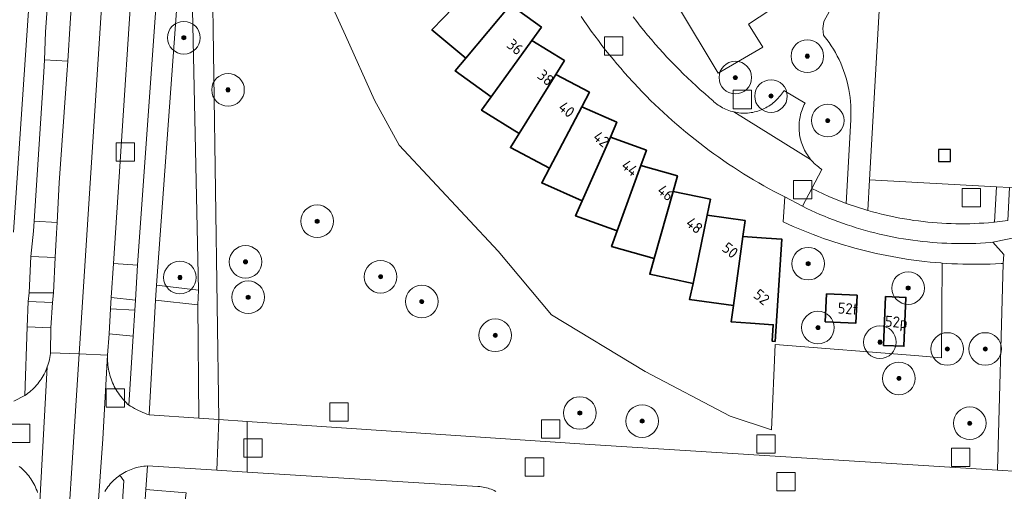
# Model space of a CAD drawing. Extents: x 154222 to 160093, y 456746 to 462495.
# Tile 93 of 254: x 158073 to 158193, y 460798 to 460856. Entities that reach past the tile are written whole.
import ezdxf
from ezdxf.enums import TextEntityAlignment as Align

# ---------------------------------------------------------------- set-up
doc = ezdxf.new("R2010")
doc.units = 0
doc.header["$LTSCALE"] = 0.75
doc.layers.get('0').update_dxf_attribs({"linetype": 'CONTINUOUS'})
for name, color, linetype, lineweight in [('B-XX-GR-BOOM-S', 252, 'CONTINUOUS', 25), ('B-XX-IE-MEUBILAIR_WEGMEUBILAIR-S', 252, 'CONTINUOUS', 25), ('B-XX-OG-BEBOUWING-GV', 6, 'CONTINUOUS', 35), ('B-XX-OG-BEBOUWING-T18', 1, 'CONTINUOUS', 18), ('B-XX-OG-TERREIN_CULTUURSCHEIDING-GV', 252, 'CONTINUOUS', 18), ('B-XX-OG-TERREIN_ERF-GV', 252, 'CONTINUOUS', 18), ('B-XX-RI-GWA_RIOOLPUT-S', 252, 'CONTINUOUS', 25), ('B-XX-VH-VERHARDING_ASFALT-GV', 252, 'CONTINUOUS', 18), ('B-XX-VH-VERHARDING_BETONSTRAATSTEEN-GV', 252, 'CONTINUOUS', 18), ('B-XX-VH-VERHARDING_STRAATBAKSTEEN-GV', 252, 'CONTINUOUS', 18), ('B-XX-VH-VERHARDING_TEGEL-GV', 252, 'CONTINUOUS', 18)]:
    doc.layers.add(name, color=color, linetype=linetype, lineweight=lineweight)
doc.styles.add('NLCS-ISO-M-T18', font='NLCS-ISO.ttf', dxfattribs={"height": 1.8})

# ---------------------------------------------------------------- blocks, each defined once
blk = doc.blocks.new('SRI-PUT_INSPECTIEPUT_RIOOLPUT-SO')
at = {"color": 0, "linetype": 'ByBlock', "lineweight": 18}
blk.add_lwpolyline([(-1.125, -1.125), (1.125, -1.125), (1.125, 1.125), (-1.125, 1.125)], close=True, dxfattribs=at)
blk = doc.blocks.new('SIE-WEG_SPEELTOESTEL-SO')
at = {"flags": 128}
blk.add_lwpolyline([(-0.75, -0.75), (0.75, -0.75), (0.75, 0.75), (-0.75, 0.75)], close=True, dxfattribs=at)
blk = doc.blocks.new('SGR-BOOM_01-SO')
at = {"linetype": 'ByBlock', "lineweight": 18}
h = blk.add_hatch(color=0, dxfattribs=at)
h.dxf.hatch_style = 1
edge = h.paths.add_edge_path()
edge.add_arc((0, 0), 0.25, 0, 360)
at = {"color": 0, "linetype": 'ByBlock', "lineweight": 18}
for radius in [2, 0.25]:
    blk.add_circle((0, 0), radius, dxfattribs=at)

msp = doc.modelspace()

# ---------------------------------------------------------------- linework, layer by layer
at = {"layer": 'B-XX-OG-BEBOUWING-GV'}
for points in [[(158134.132, 460859.232), (158130.532, 460862.235), (158124.621, 460856.081), (158123.219, 460854.621), (158127.384, 460851.146), (158132.851, 460857.697)], [(158136.651, 460854.952), (158132.851, 460857.697), (158127.384, 460851.146), (158126.086, 460849.591), (158130.486, 460846.414), (158135.481, 460853.331)], [(158139.464, 460850.858), (158135.481, 460853.331), (158130.486, 460846.414), (158129.3, 460844.772), (158133.908, 460841.91), (158138.41, 460849.16)], [(158142.556, 460846.971), (158138.41, 460849.16), (158133.908, 460841.91), (158132.841, 460840.191), (158137.639, 460837.658), (158141.623, 460845.203)], [(158145.912, 460843.309), (158141.623, 460845.203), (158137.639, 460837.658), (158136.694, 460835.867), (158141.659, 460833.675), (158145.105, 460841.48)], [(158149.516, 460839.891), (158145.105, 460841.48), (158141.659, 460833.675), (158140.841, 460831.822), (158145.945, 460829.983), (158148.836, 460838.01), (158148.839, 460838.01)], [(158153.351, 460836.733), (158148.839, 460838.01), (158148.836, 460838.01), (158145.945, 460829.983), (158145.259, 460828.078), (158150.481, 460826.6), (158152.806, 460834.809)], [(158157.396, 460833.85), (158152.806, 460834.809), (158150.481, 460826.6), (158149.93, 460824.652), (158155.242, 460823.542), (158156.987, 460831.893)], [(158161.632, 460831.257), (158156.987, 460831.893), (158155.242, 460823.542), (158154.828, 460821.56), (158160.203, 460820.823), (158161.359, 460829.276), (158161.362, 460829.276)], [(158164.206, 460829.088), (158161.362, 460829.276), (158161.359, 460829.276), (158160.203, 460820.823), (158159.928, 460818.818), (158162.271, 460818.66), (158165.084, 460818.475), (158164.95, 460816.454), (158165.309, 460816.431), (158166.14, 460828.96)], [(158175.364, 460822.082), (158171.614, 460822.245), (158171.467, 460818.839), (158175.217, 460818.677)], [(158178.861, 460821.931), (158178.602, 460815.937), (158181.098, 460815.829), (158181.358, 460821.823)]]:
    msp.add_lwpolyline(points, close=True, dxfattribs=at)
at = {"layer": 'B-XX-OG-TERREIN_CULTUURSCHEIDING-GV'}
for points in [[(158081.821, 460900.344), (158078.924, 460900.478), (158078.7, 460897.36), (158077.53, 460878.71), (158075.848, 460854.352), (158075.687, 460850.942), (158078.559, 460850.777), (158078.859, 460855.452), (158079.898, 460871.211), (158080.39, 460878.52), (158081.6, 460897.12)], [(158090.89, 460878.362), (158087.629, 460878.778), (158087.584, 460878.297), (158087.366, 460875.112), (158087.303, 460874.154), (158084.17, 460825.96), (158087.1, 460825.78), (158090.78, 460877.326)], [(158093.889, 460855.198), (158093.405, 460877.62), (158091.778, 460855.284), (158089.45, 460823.34), (158094.59, 460822.72)], [(158192.448, 460835.374), (158176.902, 460836.237), (158176.693, 460832.479), (158177.247, 460832.323), (158177.803, 460832.175), (158178.361, 460832.034), (158178.921, 460831.901), (158179.483, 460831.776), (158180.046, 460831.659), (158180.611, 460831.549), (158181.177, 460831.448), (158181.745, 460831.354), (158182.314, 460831.269), (158182.884, 460831.191), (158183.456, 460831.121), (158184.028, 460831.059), (158184.601, 460831.005), (158185.174, 460830.959), (158185.749, 460830.921), (158186.323, 460830.891), (158186.898, 460830.869), (158187.473, 460830.855), (158188.049, 460830.849), (158188.624, 460830.851), (158189.2, 460830.861), (158189.775, 460830.879), (158190.35, 460830.905), (158190.924, 460830.939), (158191.498, 460830.981), (158192.072, 460831.03), (158192.223, 460831.045)], [(158077.244, 460831.023), (158074.421, 460831.189), (158074.34, 460829.955), (158074.03, 460826.85), (158077.03, 460826.71), (158077.17, 460829.711)], [(158076.81, 460822.37), (158073.82, 460822.39), (158073.72, 460821.34), (158076.67, 460821.18)], [(158086.86, 460821.49), (158083.9, 460821.8), (158083.79, 460820.41), (158086.77, 460820.24)], [(158094.5, 460820.92), (158089.33, 460821.49), (158088.523, 460807.412), (158094.631, 460807.004)], [(158076.5, 460818.11), (158073.56, 460818.21), (158073.283, 460809.801), (158073.48, 460809.936), (158073.672, 460810.078), (158073.86, 460810.225), (158074.043, 460810.38), (158074.22, 460810.54), (158074.392, 460810.706), (158074.558, 460810.877), (158074.718, 460811.054), (158074.873, 460811.237), (158075.021, 460811.424), (158075.162, 460811.617), (158075.298, 460811.813), (158075.426, 460812.015), (158075.548, 460812.22), (158075.663, 460812.43), (158075.771, 460812.643), (158075.871, 460812.86), (158075.964, 460813.08), (158076.05, 460813.303), (158076.128, 460813.528), (158076.199, 460813.757), (158076.262, 460813.987), (158076.317, 460814.22), (158076.365, 460814.454), (158076.404, 460814.689), (158076.436, 460814.926), (158076.448, 460815.036)], [(158086.56, 460817.08), (158083.62, 460817.34), (158083.45, 460814.75), (158083.442, 460814.503), (158083.442, 460814.255), (158083.45, 460814.007), (158083.466, 460813.76), (158083.489, 460813.514), (158083.521, 460813.268), (158083.561, 460813.024), (158083.608, 460812.78), (158083.664, 460812.539), (158083.727, 460812.3), (158083.798, 460812.062), (158083.876, 460811.828), (158083.962, 460811.595), (158084.056, 460811.366), (158084.157, 460811.14), (158084.265, 460810.917), (158084.38, 460810.698), (158084.502, 460810.482), (158084.631, 460810.271), (158084.767, 460810.064), (158084.91, 460809.861), (158085.059, 460809.664), (158085.214, 460809.471), (158085.376, 460809.283), (158085.543, 460809.1), (158085.716, 460808.924), (158085.895, 460808.752), (158086.03, 460808.63)], [(158093.093, 460797.873), (158088.122, 460798.257), (158084.847, 460750), (158084.533, 460745.285), (158079.519, 460670.111), (158079.18, 460665.03), (158085.92, 460664.4), (158085.975, 460670.115), (158086.151, 460688.551), (158087.334, 460712.245), (158086.816, 460750)]]:
    msp.add_lwpolyline(points, close=True, dxfattribs=at)
for points in [[(158096.06, 460877.189), (158097.08, 460806.84), (158100.576, 460806.607), (158142.6, 460803.8), (158192.591, 460800.625), (158193.273, 460825.985), (158193.02, 460825.97), (158192.35, 460825.937), (158191.68, 460825.911), (158191.01, 460825.894), (158190.339, 460825.885), (158189.668, 460825.883), (158188.998, 460825.89), (158188.327, 460825.905), (158187.657, 460825.927), (158186.987, 460825.958), (158186.317, 460825.996), (158185.782, 460826.034), (158185.722, 460814.415), (158182.938, 460814.67), (158165.312, 460816.036), (158164.865, 460805.595), (158159.787, 460807.251), (158149.355, 460812.736), (158137.887, 460819.703), (158131.334, 460827.491), (158119.192, 460840.48), (158116.195, 460845.996), (158112.616, 460853.911), (158108.921, 460862.017)], [(158147.893, 460856.216), (158148.33, 460855.648), (158148.773, 460855.085), (158149.222, 460854.527), (158149.677, 460853.974), (158150.139, 460853.427), (158150.607, 460852.884), (158151.081, 460852.347), (158151.56, 460851.815), (158152.046, 460851.288), (158152.538, 460850.767), (158153.035, 460850.252), (158153.538, 460849.742), (158154.047, 460849.237), (158154.561, 460848.739), (158155.081, 460848.246), (158155.606, 460847.759), (158156.137, 460847.278), (158156.673, 460846.802), (158157.214, 460846.333), (158157.5, 460846.09), (158157.652, 460845.942), (158157.81, 460845.799), (158157.973, 460845.663), (158158.141, 460845.532), (158158.314, 460845.409), (158158.491, 460845.291), (158158.673, 460845.181), (158158.858, 460845.077), (158159.048, 460844.981), (158159.241, 460844.892), (158159.437, 460844.81), (158159.636, 460844.735), (158159.838, 460844.668), (158160.042, 460844.609), (158160.248, 460844.557), (158160.456, 460844.513), (158160.666, 460844.477), (158160.876, 460844.449), (158161.088, 460844.429), (158161.3, 460844.417), (158161.512, 460844.413), (158161.725, 460844.416), (158161.937, 460844.428), (158162.149, 460844.448), (158162.36, 460844.476), (158162.569, 460844.511), (158162.777, 460844.555), (158162.984, 460844.606), (158163.188, 460844.665), (158163.39, 460844.732), (158163.589, 460844.806), (158163.785, 460844.888), (158163.978, 460844.977), (158164.168, 460845.073), (158164.354, 460845.176), (158164.535, 460845.286), (158164.713, 460845.403), (158164.886, 460845.527), (158165.054, 460845.657), (158165.217, 460845.793), (158165.375, 460845.935), (158165.528, 460846.083), (158165.675, 460846.237), (158165.816, 460846.396), (158165.951, 460846.561), (158166.079, 460846.73), (158166.201, 460846.904), (158166.317, 460847.082), (158166.37, 460847.17), (158168.98, 460845.65), (158168.878, 460845.452), (158168.783, 460845.25), (158168.696, 460845.045), (158168.615, 460844.837), (158168.543, 460844.626), (158168.478, 460844.413), (158168.42, 460844.197), (158168.371, 460843.98), (158168.329, 460843.761), (158168.295, 460843.54), (158168.269, 460843.319), (158168.251, 460843.097), (158168.242, 460842.874), (158168.24, 460842.651), (158168.245, 460842.428), (158168.26, 460842.205), (158168.282, 460841.983), (158168.312, 460841.762), (158168.349, 460841.543), (158168.395, 460841.324), (158168.448, 460841.108), (158168.51, 460840.894), (158168.579, 460840.681), (158168.655, 460840.472), (158168.739, 460840.265), (158168.83, 460840.062), (158168.929, 460839.862), (158169.034, 460839.665), (158169.147, 460839.473), (158169.266, 460839.285), (158169.392, 460839.101), (158169.525, 460838.921), (158169.664, 460838.747), (158169.809, 460838.578), (158169.96, 460838.414), (158170.117, 460838.255), (158170.28, 460838.102), (158170.447, 460837.956), (158170.62, 460837.815), (158170.798, 460837.681), (158170.981, 460837.553), (158171.03, 460837.52), (158169.794, 460835.167), (158171.882, 460834.179), (158174.036, 460833.343), (158174.605, 460843.577), (158174.599, 460843.915), (158174.612, 460844.4), (158174.609, 460844.885), (158174.591, 460845.369), (158174.556, 460845.853), (158174.505, 460846.335), (158174.439, 460846.816), (158174.357, 460847.294), (158174.145, 460848.241), (158174.016, 460848.709), (158173.872, 460849.172), (158173.713, 460849.631), (158173.539, 460850.084), (158173.35, 460850.532), (158173.146, 460850.973), (158172.928, 460851.407), (158172.696, 460851.833), (158172.45, 460852.252), (158172.191, 460852.663), (158171.918, 460853.065), (158171.632, 460853.458), (158171.333, 460853.841), (158171.235, 460853.962), (158171.155, 460854.781), (158171.285, 460855.639), (158174.472, 460861.503)], [(158168.455, 460859.578), (158162.048, 460855.318), (158163.814, 460852.504), (158158.337, 460849.297), (158153.348, 460857.608)], [(158074.865, 460797.889), (158074.788, 460798.111), (158074.702, 460798.329), (158074.61, 460798.544), (158074.51, 460798.756), (158074.403, 460798.965), (158074.289, 460799.17), (158074.168, 460799.371), (158074.04, 460799.567), (158073.905, 460799.759), (158073.764, 460799.947), (158073.617, 460800.129), (158073.464, 460800.306), (158073.304, 460800.478), (158073.139, 460800.645), (158072.968, 460800.806), (158072.792, 460800.96), (158072.611, 460801.109)], [(158082.226, 460750), (158085.43, 460799.32), (158084.951, 460800.015), (158084.766, 460799.881), (158084.587, 460799.742), (158084.412, 460799.596), (158084.243, 460799.444), (158084.078, 460799.286), (158083.92, 460799.122), (158083.768, 460798.953), (158083.621, 460798.778), (158083.481, 460798.599), (158083.347, 460798.415), (158083.22, 460798.226), (158083.099, 460798.033)]]:
    msp.add_lwpolyline(points, dxfattribs=at)
at = {"layer": 'B-XX-OG-TERREIN_ERF-GV'}
for points in [[(158108.921, 460862.017), (158112.616, 460853.911), (158116.195, 460845.996), (158119.192, 460840.48), (158131.334, 460827.491), (158137.887, 460819.703), (158149.355, 460812.736), (158159.787, 460807.251), (158164.865, 460805.595), (158165.312, 460816.036), (158182.938, 460814.67), (158185.722, 460814.415), (158185.782, 460826.034), (158185.648, 460826.043), (158184.98, 460826.097), (158184.312, 460826.16), (158183.645, 460826.23), (158182.979, 460826.309), (158182.314, 460826.395), (158181.65, 460826.49), (158180.987, 460826.592), (158180.326, 460826.702), (158179.666, 460826.82), (158179.007, 460826.946), (158178.35, 460827.079), (158177.694, 460827.221), (158177.04, 460827.37), (158176.388, 460827.527), (158175.738, 460827.692), (158175.09, 460827.865), (158174.444, 460828.045), (158173.801, 460828.233), (158173.159, 460828.429), (158172.52, 460828.632), (158171.883, 460828.843), (158171.249, 460829.062), (158170.618, 460829.288), (158169.989, 460829.521), (158169.363, 460829.763), (158168.741, 460830.011), (158168.121, 460830.267), (158167.504, 460830.53), (158166.89, 460830.801), (158166.28, 460831.079), (158166.483, 460834.138), (158165.854, 460834.462), (158165.211, 460834.802), (158164.572, 460835.149), (158163.937, 460835.503), (158163.306, 460835.864), (158162.678, 460836.232), (158162.055, 460836.607), (158161.436, 460836.989), (158160.821, 460837.377), (158160.211, 460837.773), (158159.604, 460838.175), (158159.003, 460838.583), (158158.406, 460838.998), (158157.813, 460839.42), (158157.225, 460839.848), (158156.642, 460840.283), (158156.064, 460840.724), (158155.49, 460841.171), (158154.922, 460841.625), (158154.358, 460842.085), (158153.8, 460842.551), (158153.247, 460843.023), (158152.699, 460843.501), (158152.156, 460843.986), (158151.619, 460844.476), (158151.087, 460844.972), (158150.56, 460845.474), (158150.04, 460845.981), (158149.524, 460846.495), (158149.015, 460847.013), (158148.511, 460847.538), (158148.013, 460848.068), (158147.818, 460848.278), (158147.329, 460848.816), (158146.845, 460849.359), (158146.367, 460849.907), (158145.896, 460850.46), (158145.43, 460851.019), (158144.971, 460851.582), (158144.517, 460852.151), (158144.071, 460852.725), (158143.63, 460853.303), (158143.196, 460853.887), (158142.768, 460854.475), (158142.347, 460855.067), (158141.932, 460855.665), (158141.524, 460856.266)], [(158153.348, 460857.608), (158158.337, 460849.297), (158163.814, 460852.504), (158162.048, 460855.318), (158168.455, 460859.578)], [(158132.851, 460857.697), (158136.651, 460854.952), (158135.481, 460853.331), (158139.464, 460850.858), (158138.41, 460849.16), (158142.556, 460846.971), (158141.623, 460845.203), (158145.912, 460843.309), (158145.105, 460841.48), (158149.516, 460839.891), (158148.839, 460838.01), (158153.351, 460836.733), (158152.806, 460834.809), (158157.396, 460833.85), (158156.987, 460831.893), (158161.632, 460831.257), (158161.362, 460829.276), (158164.206, 460829.088), (158166.14, 460828.96), (158165.309, 460816.431), (158164.95, 460816.454), (158165.084, 460818.475), (158162.271, 460818.66), (158159.928, 460818.818), (158160.203, 460820.823), (158154.828, 460821.56), (158155.242, 460823.542), (158149.93, 460824.652), (158150.481, 460826.6), (158145.259, 460828.078), (158145.945, 460829.983), (158140.841, 460831.822), (158141.659, 460833.675), (158136.694, 460835.867), (158137.639, 460837.658), (158132.841, 460840.191), (158133.908, 460841.91), (158129.3, 460844.772), (158130.486, 460846.414), (158126.086, 460849.591), (158127.384, 460851.146), (158123.219, 460854.621), (158124.621, 460856.081)]]:
    msp.add_lwpolyline(points, dxfattribs=at)
for points in [[(158175.364, 460822.082), (158175.217, 460818.677), (158171.467, 460818.839), (158171.614, 460822.245)], [(158178.861, 460821.931), (158181.358, 460821.823), (158181.098, 460815.829), (158178.602, 460815.937)]]:
    msp.add_lwpolyline(points, close=True, dxfattribs=at)
at = {"layer": 'B-XX-VH-VERHARDING_ASFALT-GV'}
for points in [[(158071.919, 460829.819), (158077.406, 460911.304), (158077.844, 460920.483), (158077.89, 460921.586), (158077.902, 460936.594), (158077.706, 460944.217), (158077.372, 460957.207)], [(158077.406, 460911.304), (158071.919, 460829.819)], [(158071.945, 460809.115), (158073.283, 460809.801), (158073.56, 460818.21), (158073.72, 460821.34), (158073.82, 460822.39), (158074.03, 460826.85), (158074.34, 460829.955), (158074.421, 460831.189), (158075.616, 460849.426), (158075.687, 460850.942), (158075.848, 460854.352), (158077.53, 460878.71)], [(158079.898, 460871.211), (158078.859, 460855.452), (158078.559, 460850.777), (158078.456, 460849.167), (158077.515, 460835.869), (158077.244, 460831.023), (158077.17, 460829.711), (158077.03, 460826.71), (158076.81, 460822.37), (158076.67, 460821.18), (158076.5, 460818.11), (158076.448, 460815.036), (158079.96, 460814.893), (158084.039, 460878.315)], [(158084.039, 460878.315), (158079.96, 460814.893), (158083.45, 460814.75), (158083.62, 460817.34), (158083.79, 460820.41), (158083.9, 460821.8), (158084.17, 460825.96), (158087.303, 460874.154)], [(158090.78, 460877.326), (158087.1, 460825.78), (158086.86, 460821.49), (158086.77, 460820.24), (158086.56, 460817.08), (158086.03, 460808.63), (158086.269, 460808.489), (158086.511, 460808.352), (158086.755, 460808.22), (158087.002, 460808.091), (158087.25, 460807.967), (158087.501, 460807.847), (158087.753, 460807.732), (158088.008, 460807.621), (158088.265, 460807.514), (158088.523, 460807.412), (158089.33, 460821.49), (158089.45, 460823.34), (158091.778, 460855.284), (158093.405, 460877.62)], [(158174.472, 460861.503), (158171.285, 460855.639), (158171.155, 460854.781), (158171.235, 460853.962), (158171.333, 460853.841), (158171.632, 460853.458), (158171.918, 460853.065), (158172.191, 460852.663), (158172.45, 460852.252), (158172.696, 460851.833), (158172.928, 460851.407), (158173.146, 460850.973), (158173.35, 460850.532), (158173.539, 460850.084), (158173.713, 460849.631), (158173.872, 460849.172), (158174.016, 460848.709), (158174.145, 460848.241), (158174.357, 460847.294), (158174.439, 460846.816), (158174.505, 460846.335), (158174.556, 460845.853), (158174.591, 460845.369), (158174.609, 460844.885), (158174.612, 460844.4), (158174.599, 460843.915), (158174.605, 460843.577), (158174.036, 460833.343), (158176.693, 460832.479), (158176.902, 460836.237), (158178.254, 460860.6)], [(158193.835, 460831.235), (158192.223, 460831.045), (158192.072, 460831.03), (158191.498, 460830.981), (158190.924, 460830.939), (158190.35, 460830.905), (158189.775, 460830.879), (158189.2, 460830.861), (158188.624, 460830.851), (158188.049, 460830.849), (158187.473, 460830.855), (158186.898, 460830.869), (158186.323, 460830.891), (158185.749, 460830.921), (158185.174, 460830.959), (158184.601, 460831.005), (158184.028, 460831.059), (158183.456, 460831.121), (158182.884, 460831.191), (158182.314, 460831.269), (158181.745, 460831.354), (158181.177, 460831.448), (158180.611, 460831.549), (158180.046, 460831.659), (158179.483, 460831.776), (158178.921, 460831.901), (158178.361, 460832.034), (158177.803, 460832.175), (158177.247, 460832.323), (158176.693, 460832.479), (158174.036, 460833.343), (158171.882, 460834.179), (158169.794, 460835.167), (158168.653, 460832.995), (158169.187, 460832.735), (158169.724, 460832.482), (158170.264, 460832.237), (158170.808, 460831.999), (158171.355, 460831.768), (158171.905, 460831.545), (158172.458, 460831.329), (158173.014, 460831.12), (158173.573, 460830.919), (158174.134, 460830.726), (158174.698, 460830.54), (158175.264, 460830.362), (158175.833, 460830.191), (158176.404, 460830.028), (158176.977, 460829.873), (158177.552, 460829.725), (158178.129, 460829.586), (158178.708, 460829.454), (158179.288, 460829.33), (158179.87, 460829.213), (158180.454, 460829.105), (158181.039, 460829.005), (158181.626, 460828.912), (158182.213, 460828.827), (158182.802, 460828.75), (158183.392, 460828.681), (158183.982, 460828.62), (158184.573, 460828.567), (158185.165, 460828.523), (158185.758, 460828.486), (158186.351, 460828.457), (158186.944, 460828.435), (158187.538, 460828.422), (158188.131, 460828.417), (158188.725, 460828.42), (158189.319, 460828.431), (158189.912, 460828.45), (158190.505, 460828.477), (158191.098, 460828.512), (158191.69, 460828.555), (158192.014, 460828.582), (158197.014, 460829.6)], [(158068.554, 460641.192), (158075.559, 460749.886), (158075.786, 460749.998), (158079.96, 460814.893), (158076.448, 460815.036), (158076.436, 460814.926), (158076.404, 460814.689), (158076.365, 460814.454), (158076.317, 460814.22), (158076.262, 460813.987), (158076.199, 460813.757), (158076.128, 460813.528), (158076.05, 460813.303), (158075.138, 460796.751), (158075.17, 460796.518), (158075.193, 460796.285), (158075.208, 460796.051), (158075.215, 460795.817), (158075.214, 460795.582), (158075.205, 460795.348), (158075.189, 460795.114), (158075.164, 460794.881), (158072.08, 460750)], [(158084.847, 460750), (158088.122, 460798.257), (158088.32, 460801.162), (158088.093, 460801.147), (158087.868, 460801.124), (158087.643, 460801.093), (158087.419, 460801.055), (158087.197, 460801.008), (158086.977, 460800.954), (158086.758, 460800.891), (158086.543, 460800.822), (158086.329, 460800.744), (158086.119, 460800.66), (158085.911, 460800.567), (158085.707, 460800.468), (158085.507, 460800.361), (158085.31, 460800.248), (158085.118, 460800.128), (158084.951, 460800.015), (158085.43, 460799.32), (158082.226, 460750)]]:
    msp.add_lwpolyline(points, dxfattribs=at)
for points in [[(158104.988, 460955.58), (158102.105, 460955.802), (158093.405, 460877.62), (158093.889, 460855.198), (158094.59, 460822.72), (158094.5, 460820.92), (158094.631, 460807.004), (158097.08, 460806.84), (158096.06, 460877.189), (158101.875, 460930.632), (158102.769, 460941.748), (158103.076, 460945.257), (158103.459, 460948.144), (158103.666, 460949.91), (158103.937, 460951.744), (158104.176, 460953.176), (158104.526, 460954.629), (158104.797, 460955.281)], [(158168.653, 460832.995), (158166.483, 460834.138), (158166.28, 460831.079), (158166.89, 460830.801), (158167.504, 460830.53), (158168.121, 460830.267), (158168.741, 460830.011), (158169.363, 460829.763), (158169.989, 460829.521), (158170.618, 460829.288), (158171.249, 460829.062), (158171.883, 460828.843), (158172.52, 460828.632), (158173.159, 460828.429), (158173.801, 460828.233), (158174.444, 460828.045), (158175.09, 460827.865), (158175.738, 460827.692), (158176.388, 460827.527), (158177.04, 460827.37), (158177.694, 460827.221), (158178.35, 460827.079), (158179.007, 460826.946), (158179.666, 460826.82), (158180.326, 460826.702), (158180.987, 460826.592), (158181.65, 460826.49), (158182.314, 460826.395), (158182.979, 460826.309), (158183.645, 460826.23), (158184.312, 460826.16), (158184.98, 460826.097), (158185.648, 460826.043), (158185.782, 460826.034), (158186.317, 460825.996), (158186.987, 460825.958), (158187.657, 460825.927), (158188.327, 460825.905), (158188.998, 460825.89), (158189.668, 460825.883), (158190.339, 460825.885), (158191.01, 460825.894), (158191.68, 460825.911), (158192.35, 460825.937), (158193.02, 460825.97), (158193.273, 460825.985), (158193.369, 460827.086), (158192.014, 460828.582), (158191.69, 460828.555), (158191.098, 460828.512), (158190.505, 460828.477), (158189.912, 460828.45), (158189.319, 460828.431), (158188.725, 460828.42), (158188.131, 460828.417), (158187.538, 460828.422), (158186.944, 460828.435), (158186.351, 460828.457), (158185.758, 460828.486), (158185.165, 460828.523), (158184.573, 460828.567), (158183.982, 460828.62), (158183.392, 460828.681), (158182.802, 460828.75), (158182.213, 460828.827), (158181.626, 460828.912), (158181.039, 460829.005), (158180.454, 460829.105), (158179.87, 460829.213), (158179.288, 460829.33), (158178.708, 460829.454), (158178.129, 460829.586), (158177.552, 460829.725), (158176.977, 460829.873), (158176.404, 460830.028), (158175.833, 460830.191), (158175.264, 460830.362), (158174.698, 460830.54), (158174.134, 460830.726), (158173.573, 460830.919), (158173.014, 460831.12), (158172.458, 460831.329), (158171.905, 460831.545), (158171.355, 460831.768), (158170.808, 460831.999), (158170.264, 460832.237), (158169.724, 460832.482), (158169.187, 460832.735)], [(158195.918, 460828.146), (158197.014, 460829.6), (158192.014, 460828.582), (158193.369, 460827.086), (158193.273, 460825.985), (158192.591, 460800.625), (158195.174, 460800.462), (158195.872, 460826.446)], [(158083.45, 460814.75), (158079.96, 460814.893), (158075.786, 460749.998), (158075.559, 460749.886), (158068.554, 460641.192), (158072.153, 460641.099), (158072.173, 460641.31), (158072.204, 460641.544), (158072.242, 460641.777), (158072.281, 460641.976), (158073.469, 460659.354), (158073.458, 460659.43), (158073.429, 460659.669), (158073.408, 460659.909), (158073.395, 460660.149), (158073.39, 460660.39), (158073.52, 460661.85), (158073.77, 460666.06), (158079.245, 460750), (158082.18, 460794.97), (158082.182, 460795.013), (158082.197, 460795.24), (158082.198, 460795.252), (158082.867, 460804.497)]]:
    msp.add_lwpolyline(points, close=True, dxfattribs=at)
at = {"layer": 'B-XX-VH-VERHARDING_BETONSTRAATSTEEN-GV'}
for points in [[(158078.559, 460850.777), (158075.687, 460850.942), (158075.616, 460849.426), (158074.421, 460831.189), (158077.244, 460831.023), (158077.515, 460835.869), (158078.456, 460849.167)], [(158077.03, 460826.71), (158074.03, 460826.85), (158073.82, 460822.39), (158076.81, 460822.37)], [(158087.1, 460825.78), (158084.17, 460825.96), (158083.9, 460821.8), (158086.86, 460821.49)], [(158094.59, 460822.72), (158089.45, 460823.34), (158089.33, 460821.49), (158094.5, 460820.92)], [(158076.67, 460821.18), (158073.72, 460821.34), (158073.56, 460818.21), (158076.5, 460818.11)], [(158086.77, 460820.24), (158083.79, 460820.41), (158083.62, 460817.34), (158086.56, 460817.08)], [(158100.576, 460806.607), (158097.08, 460806.84), (158096.822, 460800.633), (158100.576, 460800.399)]]:
    msp.add_lwpolyline(points, close=True, dxfattribs=at)
for points in [[(158083.099, 460798.033), (158083.22, 460798.226), (158083.347, 460798.415), (158083.481, 460798.599), (158083.621, 460798.778), (158083.768, 460798.953), (158083.92, 460799.122), (158084.078, 460799.286), (158084.243, 460799.444), (158084.412, 460799.596), (158084.587, 460799.742), (158084.766, 460799.881), (158084.951, 460800.015), (158085.118, 460800.128), (158085.31, 460800.248), (158085.507, 460800.361), (158085.707, 460800.468), (158085.911, 460800.567), (158086.119, 460800.66), (158086.329, 460800.744), (158086.543, 460800.822), (158086.758, 460800.891), (158086.977, 460800.954), (158087.197, 460801.008), (158087.419, 460801.055), (158087.643, 460801.093), (158087.868, 460801.124), (158088.093, 460801.147), (158088.32, 460801.162), (158096.822, 460800.633), (158097.08, 460806.84), (158094.631, 460807.004), (158088.523, 460807.412), (158088.265, 460807.514), (158088.008, 460807.621), (158087.753, 460807.732), (158087.501, 460807.847), (158087.25, 460807.967), (158087.002, 460808.091), (158086.755, 460808.22), (158086.511, 460808.352), (158086.269, 460808.489), (158086.03, 460808.63), (158085.895, 460808.752), (158085.716, 460808.924), (158085.543, 460809.1), (158085.376, 460809.283), (158085.214, 460809.471), (158085.059, 460809.664), (158084.91, 460809.861), (158084.767, 460810.064), (158084.631, 460810.271), (158084.502, 460810.482), (158084.38, 460810.698), (158084.265, 460810.917), (158084.157, 460811.14), (158084.056, 460811.366), (158083.962, 460811.595), (158083.876, 460811.828), (158083.798, 460812.062), (158083.727, 460812.3), (158083.664, 460812.539), (158083.608, 460812.78), (158083.561, 460813.024), (158083.521, 460813.268), (158083.489, 460813.514), (158083.466, 460813.76), (158083.45, 460814.007), (158083.442, 460814.255), (158083.442, 460814.503), (158083.45, 460814.75), (158082.867, 460804.497), (158082.198, 460795.252)], [(158194.972, 460797.352), (158195.174, 460800.462), (158192.591, 460800.625), (158142.6, 460803.8), (158100.576, 460806.607), (158100.576, 460800.399), (158128.83, 460798.64), (158128.902, 460798.637), (158129.105, 460798.622), (158129.307, 460798.599), (158129.508, 460798.568), (158129.708, 460798.53), (158129.907, 460798.483), (158130.103, 460798.429), (158130.297, 460798.367), (158130.488, 460798.298), (158130.677, 460798.221), (158130.863, 460798.137), (158131.044, 460798.045)]]:
    msp.add_lwpolyline(points, dxfattribs=at)
at = {"layer": 'B-XX-VH-VERHARDING_STRAATBAKSTEEN-GV'}
for points in [[(158141.524, 460856.266), (158141.932, 460855.665), (158142.347, 460855.067), (158142.768, 460854.475), (158143.196, 460853.887), (158143.63, 460853.303), (158144.071, 460852.725), (158144.517, 460852.151), (158144.971, 460851.582), (158145.43, 460851.019), (158145.896, 460850.46), (158146.367, 460849.907), (158146.845, 460849.359), (158147.329, 460848.816), (158147.818, 460848.278), (158148.013, 460848.068), (158148.511, 460847.538), (158149.015, 460847.013), (158149.524, 460846.495), (158150.04, 460845.981), (158150.56, 460845.474), (158151.087, 460844.972), (158151.619, 460844.476), (158152.156, 460843.986), (158152.699, 460843.501), (158153.247, 460843.023), (158153.8, 460842.551), (158154.358, 460842.085), (158154.922, 460841.625), (158155.49, 460841.171), (158156.064, 460840.724), (158156.642, 460840.283), (158157.225, 460839.848), (158157.813, 460839.42), (158158.406, 460838.998), (158159.003, 460838.583), (158159.604, 460838.175), (158160.211, 460837.773), (158160.821, 460837.377), (158161.436, 460836.989), (158162.055, 460836.607), (158162.678, 460836.232), (158163.306, 460835.864), (158163.937, 460835.503), (158164.572, 460835.149), (158165.211, 460834.802), (158165.854, 460834.462), (158166.483, 460834.138), (158168.653, 460832.995), (158169.794, 460835.167), (158171.03, 460837.52), (158170.981, 460837.553), (158170.798, 460837.681), (158170.62, 460837.815), (158170.447, 460837.956), (158170.28, 460838.102), (158170.117, 460838.255), (158169.96, 460838.414), (158169.809, 460838.578), (158169.664, 460838.747), (158160.248, 460844.557), (158160.042, 460844.609), (158159.838, 460844.668), (158159.636, 460844.735), (158159.437, 460844.81), (158159.241, 460844.892), (158159.048, 460844.981), (158158.858, 460845.077), (158158.673, 460845.181), (158158.491, 460845.291), (158158.314, 460845.409), (158158.141, 460845.532), (158157.973, 460845.663), (158157.81, 460845.799), (158157.652, 460845.942), (158157.5, 460846.09), (158157.214, 460846.333), (158156.673, 460846.802), (158156.137, 460847.278), (158155.606, 460847.759), (158155.081, 460848.246), (158154.561, 460848.739), (158154.047, 460849.237), (158153.538, 460849.742), (158153.035, 460850.252), (158152.538, 460850.767), (158152.046, 460851.288), (158151.56, 460851.815), (158151.081, 460852.347), (158150.607, 460852.884), (158150.139, 460853.427), (158149.677, 460853.974), (158149.222, 460854.527), (158148.773, 460855.085), (158148.33, 460855.648), (158147.893, 460856.216)], [(158075.138, 460796.751), (158076.05, 460813.303), (158075.964, 460813.08), (158075.871, 460812.86), (158075.771, 460812.643), (158075.663, 460812.43), (158075.548, 460812.22), (158075.426, 460812.015), (158075.298, 460811.813), (158075.162, 460811.617), (158075.021, 460811.424), (158074.873, 460811.237), (158074.718, 460811.054), (158074.558, 460810.877), (158074.392, 460810.706), (158074.22, 460810.54), (158074.043, 460810.38), (158073.86, 460810.225), (158073.672, 460810.078), (158073.48, 460809.936), (158073.283, 460809.801), (158071.945, 460809.115)], [(158072.611, 460801.109), (158072.792, 460800.96), (158072.968, 460800.806), (158073.139, 460800.645), (158073.304, 460800.478), (158073.464, 460800.306), (158073.617, 460800.129), (158073.764, 460799.947), (158073.905, 460799.759), (158074.04, 460799.567), (158074.168, 460799.371), (158074.289, 460799.17), (158074.403, 460798.965), (158074.51, 460798.756), (158074.61, 460798.544), (158074.702, 460798.329), (158074.788, 460798.111), (158074.865, 460797.889)]]:
    msp.add_lwpolyline(points, dxfattribs=at)
msp.add_lwpolyline([(158168.98, 460845.65), (158166.37, 460847.17), (158166.317, 460847.082), (158166.201, 460846.904), (158166.079, 460846.73), (158165.951, 460846.561), (158165.816, 460846.396), (158165.675, 460846.237), (158165.528, 460846.083), (158165.375, 460845.935), (158165.217, 460845.793), (158165.054, 460845.657), (158164.886, 460845.527), (158164.713, 460845.403), (158164.535, 460845.286), (158164.354, 460845.176), (158164.168, 460845.073), (158163.978, 460844.977), (158163.785, 460844.888), (158163.589, 460844.806), (158163.39, 460844.732), (158163.188, 460844.665), (158162.984, 460844.606), (158162.777, 460844.555), (158162.569, 460844.511), (158162.36, 460844.476), (158162.149, 460844.448), (158161.937, 460844.428), (158161.725, 460844.416), (158161.512, 460844.413), (158161.3, 460844.417), (158161.088, 460844.429), (158160.876, 460844.449), (158160.666, 460844.477), (158160.456, 460844.513), (158160.248, 460844.557), (158169.664, 460838.747), (158169.525, 460838.921), (158169.392, 460839.101), (158169.266, 460839.285), (158169.147, 460839.473), (158169.034, 460839.665), (158168.929, 460839.862), (158168.83, 460840.062), (158168.739, 460840.265), (158168.655, 460840.472), (158168.579, 460840.681), (158168.51, 460840.894), (158168.448, 460841.108), (158168.395, 460841.324), (158168.349, 460841.543), (158168.312, 460841.762), (158168.282, 460841.983), (158168.26, 460842.205), (158168.245, 460842.428), (158168.24, 460842.651), (158168.242, 460842.874), (158168.251, 460843.097), (158168.269, 460843.319), (158168.295, 460843.54), (158168.329, 460843.761), (158168.371, 460843.98), (158168.42, 460844.197), (158168.478, 460844.413), (158168.543, 460844.626), (158168.615, 460844.837), (158168.696, 460845.045), (158168.783, 460845.25), (158168.878, 460845.452)], close=True, dxfattribs=at)
at = {"layer": 'B-XX-VH-VERHARDING_TEGEL-GV'}
for points in [[(158196.205, 460863.368), (158178.842, 460864.305), (158178.254, 460860.6), (158176.902, 460836.237), (158192.448, 460835.374), (158194.045, 460835.285), (158194.744, 460835.246)], [(158194.045, 460835.285), (158192.448, 460835.374), (158192.223, 460831.045), (158193.835, 460831.235)]]:
    msp.add_lwpolyline(points, close=True, dxfattribs=at)
msp.add_lwpolyline([(158131.044, 460798.045), (158130.863, 460798.137), (158130.677, 460798.221), (158130.488, 460798.298), (158130.297, 460798.367), (158130.103, 460798.429), (158129.907, 460798.483), (158129.708, 460798.53), (158129.508, 460798.568), (158129.307, 460798.599), (158129.105, 460798.622), (158128.902, 460798.637), (158128.83, 460798.64), (158100.576, 460800.399), (158096.822, 460800.633), (158088.32, 460801.162), (158088.122, 460798.257), (158093.093, 460797.873)], dxfattribs=at)

# ---------------------------------------------------------------- block references
at = {"layer": 'B-XX-GR-BOOM-S'}
for p in [(158092.793, 460853.654), (158169.259, 460851.399), (158160.431, 460848.772), (158098.213, 460847.266), (158164.806, 460846.509), (158171.763, 460843.496), (158109.145, 460831.155), (158100.361, 460826.18), (158169.365, 460825.957), (158092.311, 460824.262), (158116.923, 460824.353), (158100.684, 460821.839), (158181.622, 460822.963), (158121.975, 460821.314), (158130.99, 460817.177), (158170.554, 460818.126), (158178.16, 460816.339), (158186.425, 460815.5), (158191.081, 460815.5), (158180.489, 460811.894), (158141.362, 460807.652), (158149, 460806.657), (158189.176, 460806.398)]:
    msp.add_blockref('SGR-BOOM_01-SO', p, dxfattribs=at)
at = {"layer": 'B-XX-IE-MEUBILAIR_WEGMEUBILAIR-S'}
msp.add_blockref('SIE-WEG_SPEELTOESTEL-SO', (158186.088, 460839.214), dxfattribs=at)
at = {"layer": 'B-XX-RI-GWA_RIOOLPUT-S'}
for p in [(158145.52, 460852.66), (158161.303, 460846.085), (158085.614, 460839.652), (158168.7, 460835.04), (158189.386, 460834.045), (158084.396, 460809.484), (158111.809, 460807.758), (158072.783, 460805.158), (158137.787, 460805.677), (158164.196, 460803.862), (158101.28, 460803.38), (158188.065, 460802.201), (158135.8, 460801.05), (158166.63, 460799.23)]:
    msp.add_blockref('SRI-PUT_INSPECTIEPUT_RIOOLPUT-SO', p, dxfattribs=at)

# ---------------------------------------------------------------- texts
at = {"layer": 'B-XX-OG-BEBOUWING-T18', "style": 'NLCS-ISO-M-T18'}
for s, rotation, p in [('36', 320.6, (158133.42, 460852.526)), ('38', 320.6, (158137.172, 460848.757)), ('40', 320.6, (158139.74, 460844.866)), ('42', 320.6, (158143.996, 460841.218)), ('44', 320.6, (158147.502, 460837.692)), ('46', 320.6, (158151.892, 460834.653)), ('48', 320.6, (158155.42, 460830.64)), ('50', 320.6, (158159.796, 460827.601)), ('52', 320.6, (158163.659, 460821.869)), ('52t', 355.6, (158174.233, 460820.45)), ('52p', 355.6, (158180.179, 460818.811))]:
    msp.add_text(s, height=1.35, rotation=rotation, dxfattribs=at).set_placement(p, align=Align.MIDDLE_CENTER)

doc.saveas('drawing.dxf')
